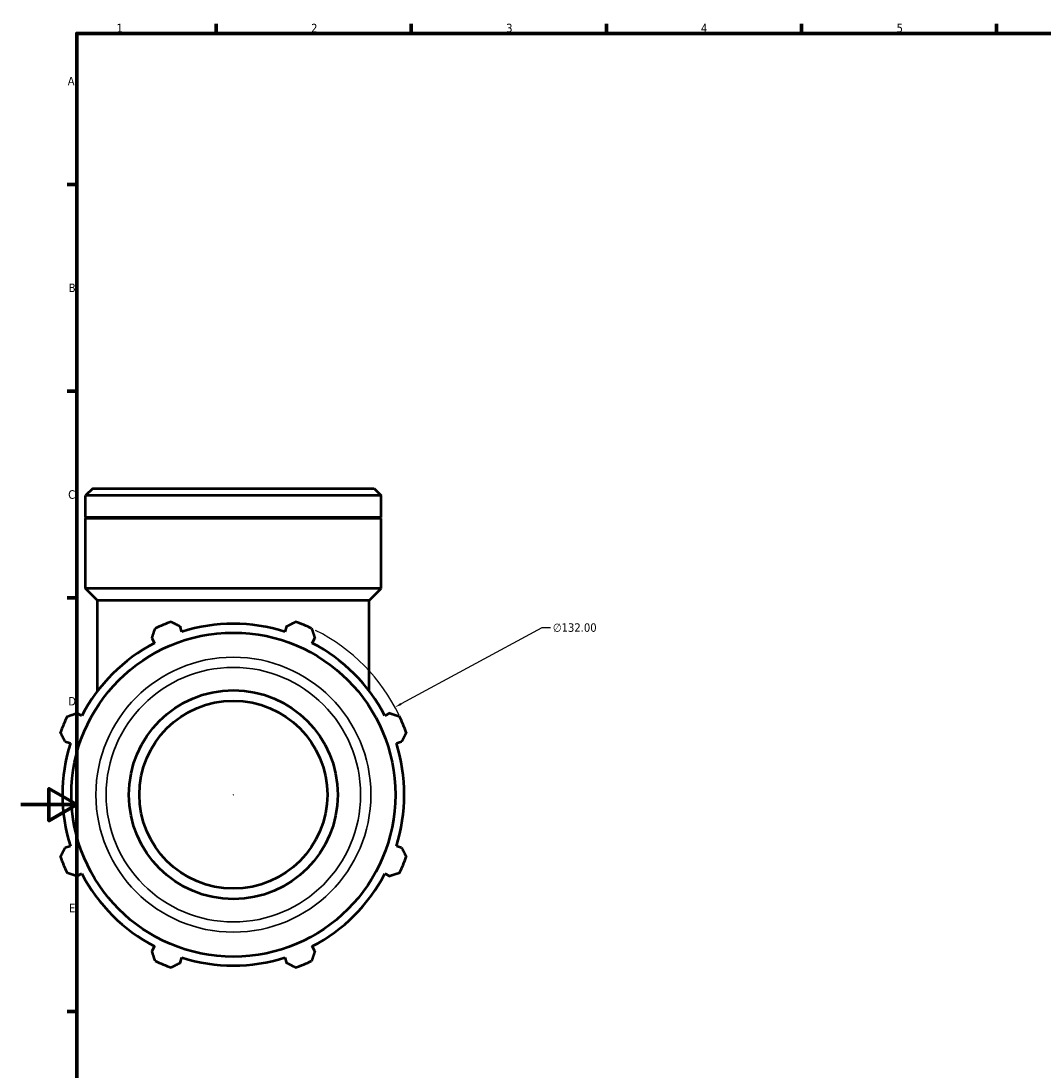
# Model space of a CAD drawing. Header units: millimetres. Extents: x 0 to 1209, y -431 to 833.
# Tile 4 of 7: x 0 to 367, y 201 to 578. Entities that reach past the tile are written whole.
import ezdxf

# ---------------------------------------------------------------- set-up
doc = ezdxf.new("R2010")
doc.units = ezdxf.units.MM
for name, color, linetype, lineweight in [('Border (ANSI)', 7, 'Continuous', 70), ('Dimension (ANSI)', 7, 'Continuous', 25), ('Visible (ANSI)', 7, 'Continuous', 50), ('Visible Narrow (ANSI)', 7, 'Continuous', 35)]:
    doc.layers.add(name, color=color, linetype=linetype, lineweight=lineweight)
doc.styles.add('Note Text (ANSI)', font='tahoma.ttf')
doc.dimstyles.new('Default - mm (ANSI)', dxfattribs={"dimtxt": 3.048, "dimasz": 2.5, "dimexe": 3.175, "dimexo": 1.6002, "dimgap": 0.8, "dimtad": 0, "dimtoh": 1, "dimrnd": 1e-08, "dimzin": 4, "dimdsep": 46, "dimtxsty": 'Note Text (ANSI)', "dimcen": 0.09, "dimdle": 10, "dimclrd": 256, "dimclre": 256, "dimclrt": 256, "dimadec": 1, "dimazin": 1, "dimtfac": 1, "dimtofl": 0, "dimtmove": 0, "dimatfit": 3, "dimfxl": 1, "dimtolj": 1, "dimtzin": 4, "dimlwd": -1, "dimlwe": -1, "dimarcsym": 0})

# ---------------------------------------------------------------- blocks, each defined once
blk = doc.blocks.new('Borders Default Border')
at = {"layer": 'Border (ANSI)'}
for p, q in [((70.08, 574), (70.08, 577.45)), ((140.17, 574), (140.17, 577.45)), ((210.25, 574), (210.25, 577.45)), ((280.33, 574), (280.33, 577.45)), ((350.42, 574), (350.42, 577.45)), ((20, 519.75), (16.55, 519.75)), ((20, 445.5), (16.55, 445.5)), ((20, 371.25), (16.55, 371.25)), ((20, 222.75), (16.55, 222.75))]:
    blk.add_line(p, q, dxfattribs=at)
at = {"layer": 'Border (ANSI)', "flags": 128}
for points in [[(20, 20), (20, 574), (821, 574), (821, 20), (20, 20)], [(0, 297), (20, 297), (10, 302.77), (10, 291.23), (20, 297)]]:
    blk.add_lwpolyline(points, dxfattribs=at)
at = {"layer": 'Border (ANSI)', "char_height": 3.05, "attachment_point": 7, "style": 'Note Text (ANSI)'}
for s, insert in [('1', (34.35, 574.4)), ('2', (104.2, 574.4)), ('3', (174.26, 574.34)), ('4', (244.23, 574.4)), ('5', (314.48, 574.34)), ('A', (16.78, 555.35)), ('B', (17.15, 481.1)), ('C', (16.95, 406.8)), ('D', (16.96, 332.6)), ('E', (17.21, 258.35))]:
    blk.add_mtext(s, dxfattribs=dict(at, insert=insert))
blk = doc.blocks.new('*D14')
at = {"layer": 'Defpoints', "color": 0, "transparency": 16777216}
for p in [(134.33, 331.97), (18.23, 269.16)]:
    blk.add_point(p, dxfattribs=at)
at = {"layer": 'Dimension (ANSI)', "transparency": 16777216}
for p, q in [((187.02, 360.48), (136.53, 333.16)), ((190.24, 360.48), (187.02, 360.48)), ((76.19, 300.57), (76.37, 300.57)), ((76.28, 300.48), (76.28, 300.66))]:
    blk.add_line(p, q, dxfattribs=at)
blk.add_arc((76.28, 300.57), 66, 25.6567, 63.4028, dxfattribs=at)
blk.add_solid([(136.33, 333.53), (136.73, 332.8), (134.33, 331.97)], dxfattribs=at)
at = {"layer": 'Dimension (ANSI)', "transparency": 16777216, "insert": (191.04, 362.12), "char_height": 3.048, "attachment_point": 1, "style": 'Note Text (ANSI)'}
blk.add_mtext('\\A1;∅132.00', dxfattribs=at)

msp = doc.modelspace()

# ---------------------------------------------------------------- linework, layer by layer
at = {"layer": 'Visible (ANSI)'}
for p, q in [((25.75, 410.568), (23.202, 408.021)), ((23.202, 400.068), (23.202, 408.021)), ((129.36, 408.021), (23.202, 408.021)), ((25.75, 410.568), (126.812, 410.568)), ((126.812, 410.568), (129.36, 408.021)), ((129.36, 400.068), (129.36, 408.021)), ((129.36, 400.068), (23.202, 400.068)), ((23.502, 399.768), (23.202, 400.068)), ((129.36, 399.768), (23.202, 399.768)), ((23.202, 374.568), (23.202, 399.768)), ((129.06, 399.768), (129.36, 400.068)), ((129.36, 374.568), (129.36, 399.768)), ((129.36, 374.568), (23.202, 374.568)), ((27.448, 370.322), (23.202, 374.568)), ((125.113, 370.322), (129.36, 374.568)), ((125.113, 370.322), (27.448, 370.322)), ((27.448, 337.756), (27.448, 370.322)), ((125.113, 337.756), (125.113, 370.322)), ((57.824, 359.108), (57.228, 360.996)), ((95.334, 360.996), (94.738, 359.108)), ((47.024, 356.769), (47.939, 355.013)), ((104.623, 355.013), (105.537, 356.769)), ((21.836, 328.911), (20.08, 329.825)), ((132.482, 329.825), (130.726, 328.911)), ((15.853, 319.621), (17.742, 319.026)), ((134.82, 319.026), (136.708, 319.621)), ((17.742, 282.111), (15.853, 281.516)), ((136.708, 281.516), (134.82, 282.111)), ((20.08, 271.312), (21.836, 272.226)), ((130.726, 272.226), (132.482, 271.312)), ((47.939, 246.124), (47.024, 244.367)), ((105.537, 244.367), (104.623, 246.124)), ((57.228, 240.141), (57.824, 242.029)), ((94.738, 242.029), (95.334, 240.141))]:
    msp.add_line(p, q, dxfattribs=at)
for radius in [58.188, 37.5, 33.75]:
    msp.add_circle((76.281, 300.568), radius, dxfattribs=at)
for radius, start, end in [(66, 109.79198, 115.20802), (66, 64.79198, 70.20802), (61.38, 72.5, 107.5), (61.38, 117.5, 152.5), (61.38, 27.5, 62.5), (66, 154.79198, 160.20802), (66, 19.79198, 25.20802), (61.38, 162.5, 197.5), (61.38, 342.5, 17.5), (66, 199.79198, 205.20802), (66, 334.79198, 340.20802), (61.38, 207.5, 242.5), (61.38, 297.5, 332.5), (61.38, 252.5, 287.5), (66, 244.79198, 250.20802), (66, 289.79198, 295.20802)]:
    msp.add_arc((76.281, 300.568), radius, start, end, dxfattribs=at)
for points, weights in [([(53.933, 362.67), (55.614, 361.816), (57.228, 360.996)], [1, 1.00132330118, 1.00182986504]), ([(95.334, 360.996), (96.948, 361.816), (98.629, 362.67)], [1.00182986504, 1.00132330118, 1]), ([(47.024, 356.769), (47.586, 358.49), (48.171, 360.283)], [1.00182986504, 1.00132330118, 1]), ([(104.391, 360.283), (104.976, 358.49), (105.537, 356.769)], [1, 1.00132330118, 1.00182986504]), ([(16.566, 328.678), (18.359, 329.263), (20.08, 329.825)], [1, 1.00132330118, 1.00182986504]), ([(132.482, 329.825), (134.203, 329.263), (135.996, 328.678)], [1.00182986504, 1.00132330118, 1]), ([(15.853, 319.621), (15.034, 321.235), (14.18, 322.916)], [1.00182986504, 1.00132330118, 1]), ([(138.382, 322.916), (137.528, 321.235), (136.708, 319.621)], [1, 1.00132330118, 1.00182986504]), ([(14.18, 278.22), (15.034, 279.902), (15.853, 281.516)], [1, 1.00132330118, 1.00182986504]), ([(136.708, 281.516), (137.528, 279.902), (138.382, 278.22)], [1.00182986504, 1.00132330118, 1]), ([(20.08, 271.312), (18.359, 271.874), (16.566, 272.459)], [1.00182986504, 1.00132330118, 1]), ([(135.996, 272.459), (134.203, 271.874), (132.482, 271.312)], [1, 1.00132330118, 1.00182986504]), ([(48.171, 240.854), (47.586, 242.646), (47.024, 244.367)], [1, 1.00132330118, 1.00182986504]), ([(105.537, 244.367), (104.976, 242.646), (104.391, 240.854)], [1.00182986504, 1.00132330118, 1]), ([(57.228, 240.141), (55.614, 239.321), (53.933, 238.467)], [1.00182986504, 1.00132330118, 1]), ([(98.629, 238.467), (96.948, 239.321), (95.334, 240.141)], [1, 1.00132330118, 1.00182986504])]:
    msp.add_rational_spline(points, weights, degree=2, dxfattribs=at)
at = {"layer": 'Visible Narrow (ANSI)'}
for radius in [49.381, 45.713]:
    msp.add_circle((76.281, 300.568), radius, dxfattribs=at)

# ---------------------------------------------------------------- block references
msp.add_blockref('Borders Default Border', (0, 0))

# ---------------------------------------------------------------- dimensions: what is measured, and where the dimension line sits
at = {"layer": 'Dimension (ANSI)'}
dim = msp.add_diameter_dim_2p(p1=(18.231, 269.164), p2=(134.331, 331.973), dimstyle='Default - mm (ANSI)', override={"dimtih": 1, "dimdec": 2, "dimlfac": 1, "dimtp": 0, "dimtm": 0, "dimtdec": 2}, dxfattribs=at)
dim.commit()
dim.dimension.update_dxf_attribs({"geometry": '*D14', "text_midpoint": (198.885, 360.479), "dimtype": 163})

doc.saveas('drawing.dxf')
